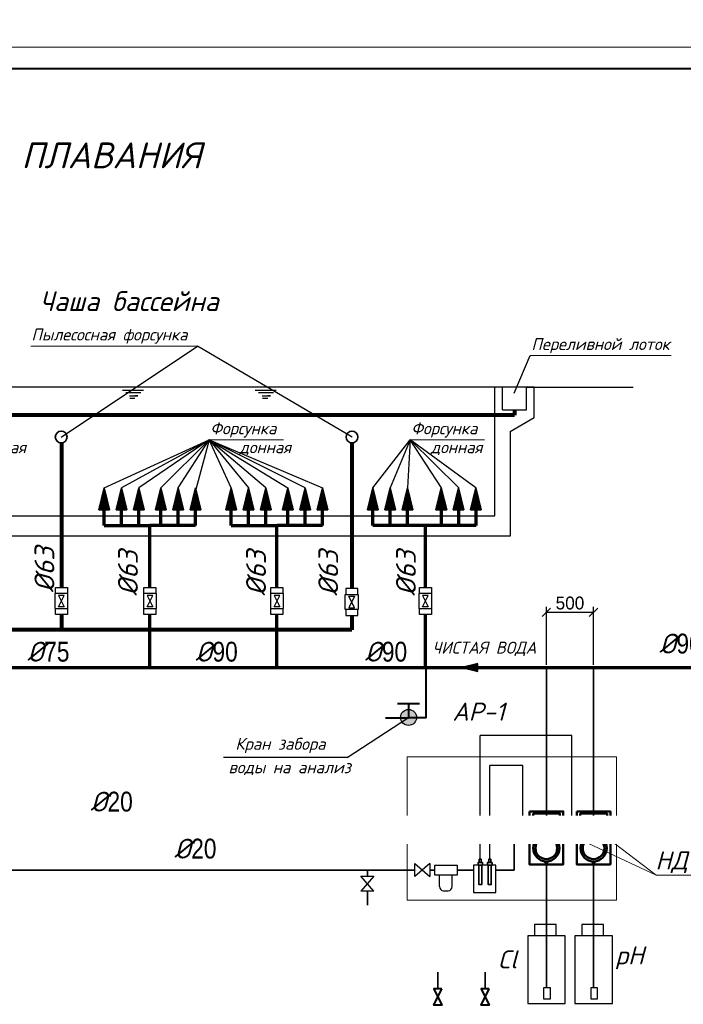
# Model space of a CAD drawing. Extents: x 4114239 to 5838486, y 780458 to 1383318.
# Tile 155 of 231: x 4346414 to 4361915, y 1273799 to 1296787. Entities that reach past the tile are written whole.
import ezdxf
from ezdxf import colors
from ezdxf.entities.mleader import LeaderData, LeaderLine
from ezdxf.enums import TextEntityAlignment as Align
from ezdxf.math import Vec2, Vec3

# ---------------------------------------------------------------- set-up
doc = ezdxf.new("R2010")
doc.units = 0
doc.header["$MEASUREMENT"] = 0
for name, color, linetype, lineweight in [('-N1-B1-', 5, 'Continuous', 50), ('1', 7, 'Continuous', 50), ('1-CEVI2', 6, 'Continuous', 20), ('BRAVARIJA', 5, 'Continuous', 35), ('RURY-GRUBE', 7, 'Continuous', 25), ('линия40', 7, 'Continuous', 5), ('облицовки', 10, 'Continuous', 40), ('Основные', 160, 'Continuous', 40)]:
    doc.layers.add(name, color=color, linetype=linetype, lineweight=lineweight)
for name, color, linetype in [('6', 104, 'Continuous'), ('URZADZENIA', 7, 'Continuous'), ('ZAW', 7, 'Continuous'), ('Номера_оси', 7, 'Continuous'), ('рамка', 206, 'Continuous'), ('Слой2', 1, 'Continuous')]:
    doc.layers.add(name, color=color, linetype=linetype)
doc.layers.add('Отметки', color=7, linetype='Continuous', lineweight=0, true_color=0x221726)
doc.styles.add('ISOCPEUR_1.00', font='isocpeui.ttf')
doc.styles.add('ГОСТ 250', font='isocpeui.ttf', dxfattribs={"height": 300})

# ---------------------------------------------------------------- blocks, each defined once
blk = doc.blocks.new('_Oblique')
at = {"color": 0, "linetype": 'ByBlock', "lineweight": -2}
blk.add_line((-0.5, -0.5), (0.5, 0.5), dxfattribs=at)
blk = doc.blocks.new('_None')

msp = doc.modelspace()

# ---------------------------------------------------------------- hatches: boundary and pattern name
at = {"ltscale": 100}
h = msp.add_hatch(color=256, dxfattribs=at)
edge = h.paths.add_edge_path()
edge.add_arc((4355496.7873, 1280496.3657), 187.2424, 0, 360)
at = {"layer": 'BRAVARIJA'}
h = msp.add_hatch(dxfattribs=at)
h.set_pattern_fill('ANSI31', color=256, scale=50.083689, style=0)
h.set_pattern_definition([(225, (4219625.2966, 1287621.069), (4.42681456, -4.42681456), [])])
h.paths.add_polyline_path([(4348390.4223, 1285855.2074), (4348265.5168, 1285343.7753), (4348515.3278, 1285343.7753)])
h = msp.add_hatch(dxfattribs=at)
h.set_pattern_fill('ANSI31', color=256, scale=50.083689, style=0)
h.set_pattern_definition([(225, (4220030.0406, 1287621.069), (4.42681456, -4.42681456), [])])
h.paths.add_polyline_path([(4348795.1663, 1285855.2074), (4348670.2607, 1285343.7753), (4348920.0718, 1285343.7753)])
h = msp.add_hatch(dxfattribs=at)
h.set_pattern_fill('ANSI31', color=256, scale=50.083689, style=0)
h.set_pattern_definition([(225, (4220434.7846, 1287621.069), (4.42681456, -4.42681456), [])])
h.paths.add_polyline_path([(4349199.9102, 1285855.2074), (4349075.0047, 1285343.7753), (4349324.8158, 1285343.7753)])
h = msp.add_hatch(dxfattribs=at)
h.set_pattern_fill('ANSI31', color=256, scale=50.083689, style=0)
h.set_pattern_definition([(315, (4478476.6014, 1287621.069), (-4.42681456, -4.42681456), [])])
h.paths.add_polyline_path([(4349711.4757, 1285855.2074), (4349836.3813, 1285343.7753), (4349586.5702, 1285343.7753)])
h = msp.add_hatch(dxfattribs=at)
h.set_pattern_fill('ANSI31', color=256, scale=50.083689, style=0)
h.set_pattern_definition([(315, (4478881.3454, 1287621.069), (-4.42681456, -4.42681456), [])])
h.paths.add_polyline_path([(4350116.2197, 1285855.2074), (4350241.1252, 1285343.7753), (4349991.3142, 1285343.7753)])
h = msp.add_hatch(dxfattribs=at)
h.set_pattern_fill('ANSI31', color=256, scale=50.083689, style=0)
h.set_pattern_definition([(315, (4479286.0894, 1287621.069), (-4.42681456, -4.42681456), [])])
h.paths.add_polyline_path([(4350520.9637, 1285855.2074), (4350645.8692, 1285343.7753), (4350396.0582, 1285343.7753)])
h = msp.add_hatch(dxfattribs=at)
h.set_pattern_fill('ANSI31', color=256, scale=50.083689, style=0)
h.set_pattern_definition([(225, (4222591.1555, 1287621.069), (4.42681456, -4.42681456), [])])
h.paths.add_polyline_path([(4351356.2812, 1285855.2074), (4351231.3757, 1285343.7753), (4351481.1867, 1285343.7753)])
h = msp.add_hatch(dxfattribs=at)
h.set_pattern_fill('ANSI31', color=256, scale=50.083689, style=0)
h.set_pattern_definition([(225, (4222995.8995, 1287621.069), (4.42681456, -4.42681456), [])])
h.paths.add_polyline_path([(4351761.0252, 1285855.2074), (4351636.1196, 1285343.7753), (4351885.9307, 1285343.7753)])
h = msp.add_hatch(dxfattribs=at)
h.set_pattern_fill('ANSI31', color=256, scale=50.083689, style=0)
h.set_pattern_definition([(225, (4223400.6434, 1287621.069), (4.42681456, -4.42681456), [])])
h.paths.add_polyline_path([(4352165.7691, 1285855.2074), (4352040.8636, 1285343.7753), (4352290.6747, 1285343.7753)])
h = msp.add_hatch(dxfattribs=at)
h.set_pattern_fill('ANSI31', color=256, scale=50.083689, style=0)
h.set_pattern_definition([(315, (4481442.46, 1287621.069), (-4.42681456, -4.42681456), [])])
h.paths.add_polyline_path([(4352677.3346, 1285855.2074), (4352802.2401, 1285343.7753), (4352552.4291, 1285343.7753)])
h = msp.add_hatch(dxfattribs=at)
h.set_pattern_fill('ANSI31', color=256, scale=50.083689, style=0)
h.set_pattern_definition([(315, (4481847.204, 1287621.069), (-4.42681456, -4.42681456), [])])
h.paths.add_polyline_path([(4353082.0786, 1285855.2074), (4353206.9841, 1285343.7753), (4352957.1731, 1285343.7753)])
h = msp.add_hatch(dxfattribs=at)
h.set_pattern_fill('ANSI31', color=256, scale=50.083689, style=0)
h.set_pattern_definition([(315, (4482251.948, 1287621.069), (-4.42681456, -4.42681456), [])])
h.paths.add_polyline_path([(4353486.8226, 1285855.2074), (4353611.7281, 1285343.7753), (4353361.917, 1285343.7753)])
h = msp.add_hatch(dxfattribs=at)
h.set_pattern_fill('ANSI31', color=256, scale=50.083689, style=0)
h.set_pattern_definition([(315, (4483427.9924, 1287621.069), (-4.42681456, -4.42681456), [])])
h.paths.add_polyline_path([(4354662.8668, 1285855.2074), (4354787.7723, 1285343.7753), (4354537.9612, 1285343.7753)])
h = msp.add_hatch(dxfattribs=at)
h.set_pattern_fill('ANSI31', color=256, scale=50.083689, style=0)
h.set_pattern_definition([(315, (4483832.7364, 1287621.069), (-4.42681456, -4.42681456), [])])
h.paths.add_polyline_path([(4355067.6107, 1285855.2074), (4355192.5163, 1285343.7753), (4354942.7052, 1285343.7753)])
h = msp.add_hatch(dxfattribs=at)
h.set_pattern_fill('ANSI31', color=256, scale=50.083689, style=0)
h.set_pattern_definition([(315, (4484237.4804, 1287621.069), (-4.42681456, -4.42681456), [])])
h.paths.add_polyline_path([(4355472.3547, 1285855.2074), (4355597.2602, 1285343.7753), (4355347.4492, 1285343.7753)])
h = msp.add_hatch(dxfattribs=at)
h.set_pattern_fill('ANSI31', color=256, scale=50.083689, style=0)
h.set_pattern_definition([(315, (4485027.9924, 1287621.069), (-4.42681456, -4.42681456), [])])
h.paths.add_polyline_path([(4356262.8668, 1285855.2074), (4356387.7723, 1285343.7753), (4356137.9612, 1285343.7753)])
h = msp.add_hatch(dxfattribs=at)
h.set_pattern_fill('ANSI31', color=256, scale=50.083689, style=0)
h.set_pattern_definition([(315, (4485432.7364, 1287621.069), (-4.42681456, -4.42681456), [])])
h.paths.add_polyline_path([(4356667.6107, 1285855.2074), (4356792.5163, 1285343.7753), (4356542.7052, 1285343.7753)])
h = msp.add_hatch(dxfattribs=at)
h.set_pattern_fill('ANSI31', color=256, scale=50.083689, style=0)
h.set_pattern_definition([(315, (4485837.4804, 1287621.069), (-4.42681456, -4.42681456), [])])
h.paths.add_polyline_path([(4357072.3547, 1285855.2074), (4357197.2602, 1285343.7753), (4356947.4492, 1285343.7753)])
h = msp.add_hatch(dxfattribs=at)
h.set_pattern_fill('ANSI31', color=256, scale=37.632151, angle=450, style=0)
h.set_pattern_definition([(45, (4355404.2817, 1378412.516), (3.32624368, -3.32624368), [])])
h.paths.add_polyline_path([(4356731.1244, 1281660.2847), (4357115.407, 1281754.1369), (4357115.407, 1281566.4325)])

# ---------------------------------------------------------------- linework, layer by layer
for p, q in [((4347383.8305, 1287043.6593), (4350567.3163, 1289162.0746)), ((4354176.8901, 1287043.7346), (4350567.3163, 1289162.0746)), ((4348390.4223, 1285855.2074), (4350839.949, 1286976.5935)), ((4350839.949, 1286976.5935), (4348795.1663, 1285855.2074)), ((4350839.949, 1286976.5935), (4349199.9102, 1285855.2074)), ((4349711.4757, 1285855.2074), (4350839.949, 1286976.5935)), ((4350116.2197, 1285855.2074), (4350839.949, 1286976.5935)), ((4350839.949, 1286976.5935), (4350529.63, 1285819.7228)), ((4351356.2812, 1285855.2074), (4350842.4003, 1286977.7157)), ((4350842.4003, 1286977.7157), (4351761.0252, 1285855.2074)), ((4352165.7691, 1285855.2074), (4350843.3186, 1286976.5935)), ((4350843.3186, 1286976.5935), (4352677.3346, 1285855.2074)), ((4353082.0786, 1285855.2074), (4350843.3186, 1286976.5935)), ((4350843.3186, 1286976.5935), (4353486.8226, 1285855.2074)), ((4354662.8668, 1285855.2074), (4355535.1947, 1286976.5935)), ((4355535.1947, 1286976.5935), (4355067.6107, 1285855.2074)), ((4355535.1947, 1286976.5935), (4355472.3547, 1285855.2074)), ((4357070.9282, 1285855.2074), (4355535.1947, 1286976.5935)), ((4355535.1947, 1286976.5935), (4356667.9537, 1285855.2074)), ((4356264.9791, 1285855.2074), (4355535.1947, 1286976.5935)), ((4354063.2772, 1279559.4424), (4351171.7812, 1279559.4424))]:
    msp.add_line(p, q)
at = {"ltscale": 100}
for p, q in [((4357962.9438, 1288065.1355), (4358341.1277, 1288945.1355)), ((4358250.0031, 1288207.9974), (4360746.9451, 1288207.9974)), ((4358715.7678, 1281722.7847), (4358715.7678, 1283076.1361)), ((4359819.3798, 1281722.7847), (4359819.3798, 1283076.1361)), ((4358715.7678, 1282951.1361), (4359819.3798, 1282951.1361)), ((4354063.2772, 1279559.4424), (4355496.7873, 1280496.3657))]:
    msp.add_line(p, q, dxfattribs=at)
at = {"lineweight": 25}
for p, q in [((4358716.1178, 1280605.128), (4358715.7678, 1280604.778)), ((4359819.7298, 1280040.6508), (4359819.3798, 1280040.3008))]:
    msp.add_line(p, q, dxfattribs=at)
msp.add_lwpolyline([(4357514.6346, 1288207.9974), (4341689.5842, 1288207.9974), (4341689.5842, 1285205.5441), (4357514.6346, 1285205.5441)], close=True)
at = {"ltscale": 10}
for points in [[(4347248.6704, 1283527.6089), (4347528.088, 1283527.6089), (4347528.088, 1283387.9001), (4347248.6704, 1283387.9001)], [(4349315.9842, 1283527.6089), (4349595.4018, 1283527.6089), (4349595.4018, 1283387.9001), (4349315.9842, 1283387.9001)], [(4352281.8431, 1283527.6089), (4352561.2607, 1283527.6089), (4352561.2607, 1283387.9001), (4352281.8431, 1283387.9001)], [(4354310.6115, 1283505.3475), (4354031.1939, 1283505.3475), (4354031.1939, 1283365.6387), (4354310.6115, 1283365.6387)], [(4355752.5061, 1283527.6089), (4356031.9237, 1283527.6089), (4356031.9237, 1283387.9001), (4355752.5061, 1283387.9001)], [(4347237.028, 1283038.6281), (4347539.7304, 1283038.6281), (4347539.7304, 1283387.9001), (4347237.028, 1283387.9001)], [(4347454.9072, 1283346.3201), (4347321.8512, 1283346.3201), (4347454.9072, 1283080.2081), (4347321.8512, 1283080.2081)], [(4349304.3418, 1283038.6281), (4349607.0442, 1283038.6281), (4349607.0442, 1283387.9001), (4349304.3418, 1283387.9001)], [(4349522.221, 1283346.3201), (4349389.165, 1283346.3201), (4349522.221, 1283080.2081), (4349389.165, 1283080.2081)], [(4352270.2007, 1283038.6281), (4352572.9031, 1283038.6281), (4352572.9031, 1283387.9001), (4352270.2007, 1283387.9001)], [(4352488.0799, 1283346.3201), (4352355.0239, 1283346.3201), (4352488.0799, 1283080.2081), (4352355.0239, 1283080.2081)], [(4354322.2539, 1283016.3667), (4354019.5515, 1283016.3667), (4354019.5515, 1283365.6387), (4354322.2539, 1283365.6387)], [(4354104.3747, 1283324.0587), (4354237.4307, 1283324.0587), (4354104.3747, 1283057.9467), (4354237.4307, 1283057.9467)], [(4355740.8637, 1283038.6281), (4356043.5661, 1283038.6281), (4356043.5661, 1283387.9001), (4355740.8637, 1283387.9001)], [(4355958.7429, 1283346.3201), (4355825.6869, 1283346.3201), (4355958.7429, 1283080.2081), (4355825.6869, 1283080.2081)], [(4347248.6704, 1283038.6281), (4347528.088, 1283038.6281), (4347528.088, 1282898.9193), (4347248.6704, 1282898.9193)], [(4349315.9842, 1283038.6281), (4349595.4018, 1283038.6281), (4349595.4018, 1282898.9193), (4349315.9842, 1282898.9193)], [(4352281.8431, 1283038.6281), (4352561.2607, 1283038.6281), (4352561.2607, 1282898.9193), (4352281.8431, 1282898.9193)], [(4354310.6115, 1283016.3667), (4354031.1939, 1283016.3667), (4354031.1939, 1282876.6579), (4354310.6115, 1282876.6579)], [(4355752.5061, 1283038.6281), (4356031.9237, 1283038.6281), (4356031.9237, 1282898.9193), (4355752.5061, 1282898.9193)]]:
    msp.add_lwpolyline(points, close=True, dxfattribs=at)
at = {"ltscale": 100}
msp.add_lwpolyline([(4357534.8373, 1277049.1957), (4357011.9031, 1277049.1957), (4357011.9031, 1276410.328), (4357534.8373, 1276410.328)], close=True, dxfattribs=at)
at = {"lineweight": 35, "ltscale": 100}
for points in [[(4357120.2421, 1277049.1957), (4357226.2421, 1277049.1957), (4357226.2421, 1277107.6361), (4357120.2421, 1277107.6361)], [(4357139.4921, 1277049.1957), (4357206.9921, 1277049.1957), (4357206.9921, 1276592.1361), (4357139.4921, 1276592.1361)], [(4357196.9921, 1277107.6361), (4357149.4921, 1277107.6361), (4357149.4921, 1277183.6361), (4357196.9921, 1277183.6361)], [(4357341.4311, 1277049.1957), (4357447.4311, 1277049.1957), (4357447.4311, 1277107.6361), (4357341.4311, 1277107.6361)], [(4357360.6811, 1277049.1957), (4357428.1811, 1277049.1957), (4357428.1811, 1276592.1361), (4357360.6811, 1276592.1361)], [(4357418.1811, 1277107.6361), (4357370.6811, 1277107.6361), (4357370.6811, 1277183.6361), (4357418.1811, 1277183.6361)]]:
    msp.add_lwpolyline(points, close=True, dxfattribs=at)
at = {"lineweight": 40}
for points in [[(4356274.3051, 1274159.0068), (4356084.2251, 1274159.0068), (4356274.3051, 1273778.8468), (4356084.2251, 1273778.8468)], [(4357380.0252, 1274159.0068), (4357189.9452, 1274159.0068), (4357380.0252, 1273778.8468), (4357189.9452, 1273778.8468)]]:
    msp.add_lwpolyline(points, close=True, dxfattribs=at)
at = {"ltscale": 100}
msp.add_circle((4355496.7873, 1280496.3657), 187.2424, dxfattribs=at)
at = {"layer": '1', "linetype": 'ByBlock', "lineweight": 5, "ltscale": 100}
for p, q in [((4361279.2324, 1276816.7917), (4358602.5184, 1278069.7766)), ((4359648.1299, 1278058.4805), (4361279.2324, 1276816.7917)), ((4361275.0808, 1276811.3418), (4363004.58, 1276811.3418))]:
    msp.add_line(p, q, dxfattribs=at)
at = {"layer": '1', "ltscale": 100}
for points in [[(4358321.9819, 1278300.8073), (4359109.5538, 1278300.8073), (4359109.5538, 1277063.2659), (4358321.9819, 1277063.2659)], [(4358404.8864, 1278249.8631), (4359031.8311, 1278249.8631), (4359031.8311, 1277939.1827), (4358404.8864, 1277939.1827)], [(4359425.5939, 1278300.8073), (4360213.1658, 1278300.8073), (4360213.1658, 1277063.2659), (4359425.5939, 1277063.2659)], [(4359508.4984, 1278249.8631), (4360135.443, 1278249.8631), (4360135.443, 1277939.1827), (4359508.4984, 1277939.1827)], [(4358321.9819, 1277063.2659), (4359109.5538, 1277063.2659), (4359109.5538, 1277828.4255), (4358321.9819, 1277828.4255)], [(4358690.9694, 1277746.9589), (4358740.5663, 1277746.9589), (4358740.5663, 1277775.1954), (4358690.9694, 1277775.1954)], [(4359425.5939, 1277063.2659), (4360213.1658, 1277063.2659), (4360213.1658, 1277828.4255), (4359425.5939, 1277828.4255)], [(4359794.5814, 1277746.9589), (4359844.1783, 1277746.9589), (4359844.1783, 1277775.1954), (4359794.5814, 1277775.1954)], [(4358690.9694, 1277135.5596), (4358740.5663, 1277135.5596), (4358740.5663, 1277107.3231), (4358690.9694, 1277107.3231)], [(4359794.5814, 1277135.5596), (4359844.1783, 1277135.5596), (4359844.1783, 1277107.3231), (4359794.5814, 1277107.3231)]]:
    msp.add_lwpolyline(points, close=True, dxfattribs=at)
for centre, radius in [((4358715.7678, 1277441.2593), 305.6997), ((4359819.3798, 1277441.2593), 305.6997), ((4358715.7678, 1277441.2593), 253.7216), ((4358715.7678, 1277441.2593), 253.7216), ((4359819.3798, 1277441.2593), 253.7216), ((4359819.3798, 1277441.2593), 253.7216)]:
    msp.add_circle(centre, radius, dxfattribs=at)
at = {"layer": '1-CEVI2'}
msp.add_lwpolyline([(4355466.0525, 1276232.8935), (4360358.1485, 1276232.8935), (4360358.1485, 1279577.8762), (4355466.0525, 1279577.8762)], close=True, dxfattribs=at)
at = {"layer": '6', "ltscale": 7}
for p, q in [((4359314.5368, 1280075.6716), (4357173.2421, 1280075.6716)), ((4357173.2421, 1277183.6361), (4357173.2421, 1280075.6716)), ((4359314.5368, 1278088.3529), (4359314.5368, 1280075.6716)), ((4358164.903, 1279378.1094), (4357394.4311, 1279378.1094)), ((4357394.4311, 1277183.6361), (4357394.4311, 1279378.1094)), ((4358164.903, 1278089.9105), (4358164.903, 1279378.1094)), ((4358321.9819, 1278089.9105), (4358164.903, 1278089.9105)), ((4359425.5939, 1278088.3529), (4359314.5368, 1278088.3529))]:
    msp.add_line(p, q, dxfattribs=at)
at = {"layer": 'BRAVARIJA'}
for p, q in [((4348390.4223, 1285855.2074), (4348265.5168, 1285343.7753)), ((4348390.4223, 1285855.2074), (4348515.3278, 1285343.7753)), ((4348795.1663, 1285855.2074), (4348670.2607, 1285343.7753)), ((4348795.1663, 1285855.2074), (4348920.0718, 1285343.7753)), ((4349199.9102, 1285855.2074), (4349075.0047, 1285343.7753)), ((4349199.9102, 1285855.2074), (4349324.8158, 1285343.7753)), ((4349711.4757, 1285855.2074), (4349586.5702, 1285343.7753)), ((4349711.4757, 1285855.2074), (4349836.3813, 1285343.7753)), ((4350116.2197, 1285855.2074), (4349991.3142, 1285343.7753)), ((4350116.2197, 1285855.2074), (4350241.1252, 1285343.7753)), ((4350520.9637, 1285855.2074), (4350396.0582, 1285343.7753)), ((4350520.9637, 1285855.2074), (4350645.8692, 1285343.7753)), ((4351356.2812, 1285855.2074), (4351231.3757, 1285343.7753)), ((4351356.2812, 1285855.2074), (4351481.1867, 1285343.7753)), ((4351761.0252, 1285855.2074), (4351636.1196, 1285343.7753)), ((4351761.0252, 1285855.2074), (4351885.9307, 1285343.7753)), ((4352165.7691, 1285855.2074), (4352040.8636, 1285343.7753)), ((4352165.7691, 1285855.2074), (4352290.6747, 1285343.7753)), ((4352677.3346, 1285855.2074), (4352552.4291, 1285343.7753)), ((4352677.3346, 1285855.2074), (4352802.2401, 1285343.7753)), ((4353082.0786, 1285855.2074), (4352957.1731, 1285343.7753)), ((4353082.0786, 1285855.2074), (4353206.9841, 1285343.7753)), ((4353486.8226, 1285855.2074), (4353361.917, 1285343.7753)), ((4353486.8226, 1285855.2074), (4353611.7281, 1285343.7753)), ((4354662.8668, 1285855.2074), (4354537.9612, 1285343.7753)), ((4354662.8668, 1285855.2074), (4354787.7723, 1285343.7753)), ((4355067.6107, 1285855.2074), (4354942.7052, 1285343.7753)), ((4355067.6107, 1285855.2074), (4355192.5163, 1285343.7753)), ((4355472.3547, 1285855.2074), (4355347.4492, 1285343.7753)), ((4355472.3547, 1285855.2074), (4355597.2602, 1285343.7753)), ((4356262.8668, 1285855.2074), (4356137.9612, 1285343.7753)), ((4356262.8668, 1285855.2074), (4356387.7723, 1285343.7753)), ((4356667.6107, 1285855.2074), (4356542.7052, 1285343.7753)), ((4356667.6107, 1285855.2074), (4356792.5163, 1285343.7753)), ((4357072.3547, 1285855.2074), (4356947.4492, 1285343.7753)), ((4357072.3547, 1285855.2074), (4357197.2602, 1285343.7753)), ((4348515.3278, 1285343.7753), (4348265.5168, 1285343.7753)), ((4348920.0718, 1285343.7753), (4348670.2607, 1285343.7753)), ((4349324.8158, 1285343.7753), (4349075.0047, 1285343.7753)), ((4349586.5702, 1285343.7753), (4349836.3813, 1285343.7753)), ((4349991.3142, 1285343.7753), (4350241.1252, 1285343.7753)), ((4350396.0582, 1285343.7753), (4350645.8692, 1285343.7753)), ((4351481.1867, 1285343.7753), (4351231.3757, 1285343.7753)), ((4351885.9307, 1285343.7753), (4351636.1196, 1285343.7753)), ((4352290.6747, 1285343.7753), (4352040.8636, 1285343.7753)), ((4352552.4291, 1285343.7753), (4352802.2401, 1285343.7753)), ((4352957.1731, 1285343.7753), (4353206.9841, 1285343.7753)), ((4353361.917, 1285343.7753), (4353611.7281, 1285343.7753)), ((4354537.9612, 1285343.7753), (4354787.7723, 1285343.7753)), ((4354942.7052, 1285343.7753), (4355192.5163, 1285343.7753)), ((4355347.4492, 1285343.7753), (4355597.2602, 1285343.7753)), ((4356137.9612, 1285343.7753), (4356387.7723, 1285343.7753)), ((4356542.7052, 1285343.7753), (4356792.5163, 1285343.7753)), ((4356947.4492, 1285343.7753), (4357197.2602, 1285343.7753)), ((4356731.1244, 1281660.2847), (4357115.407, 1281754.1369)), ((4356731.1244, 1281660.2847), (4357115.407, 1281566.4325)), ((4358715.7678, 1277746.9589), (4358715.7678, 1281660.2847)), ((4359819.3798, 1277746.9589), (4359819.3798, 1281660.2847)), ((4358715.7678, 1274185.8206), (4358715.7678, 1277135.5596)), ((4359819.3798, 1274184.3202), (4359819.3798, 1277135.5596)), ((4356179.2651, 1274159.0068), (4356179.2651, 1274549.1176)), ((4357284.9852, 1274159.0068), (4357284.9852, 1274549.1176))]:
    msp.add_line(p, q, dxfattribs=at)
at = {"layer": 'BRAVARIJA', "lineweight": 70}
for p, q in [((4348389.2436, 1284974.2467), (4348389.2436, 1285608.9908)), ((4348793.9876, 1284974.2467), (4348793.9876, 1285608.9908)), ((4349198.7316, 1284974.2467), (4349198.7316, 1285608.9908)), ((4349712.6544, 1284974.2467), (4349712.6544, 1285608.9908)), ((4350117.3984, 1284974.2467), (4350117.3984, 1285608.9908)), ((4350522.1424, 1284974.2467), (4350522.1424, 1285608.9908)), ((4351355.1025, 1284974.2467), (4351355.1025, 1285608.9908)), ((4351759.8465, 1284974.2467), (4351759.8465, 1285608.9908)), ((4352164.5904, 1284974.2467), (4352164.5904, 1285608.9908)), ((4352678.5133, 1284974.2467), (4352678.5133, 1285608.9908)), ((4353083.2573, 1284974.2467), (4353083.2573, 1285608.9908)), ((4353488.0013, 1284974.2467), (4353488.0013, 1285608.9908)), ((4354664.0454, 1284974.2467), (4354664.0454, 1285608.9908)), ((4355068.7894, 1284974.2467), (4355068.7894, 1285608.9908)), ((4355473.5334, 1284974.2467), (4355473.5334, 1285608.9908)), ((4356264.0454, 1284974.2467), (4356264.0454, 1285608.9908)), ((4356668.7894, 1284974.2467), (4356668.7894, 1285608.9908)), ((4357073.5334, 1284974.2467), (4357073.5334, 1285608.9908)), ((4348389.2436, 1284974.2467), (4349455.693, 1284974.2467)), ((4349455.693, 1283527.6089), (4349455.693, 1284974.2467)), ((4350522.1424, 1284974.2467), (4349455.693, 1284974.2467)), ((4351355.1025, 1284974.2467), (4352421.5519, 1284974.2467)), ((4352421.5519, 1283527.6089), (4352421.5519, 1284974.2467)), ((4353488.0013, 1284974.2467), (4352421.5519, 1284974.2467)), ((4355473.5334, 1284974.2467), (4354664.0454, 1284974.2467)), ((4357073.5334, 1284974.2467), (4355473.5334, 1284974.2467)), ((4355892.2149, 1283527.6089), (4355892.2149, 1284974.2467)), ((4349455.693, 1281660.2847), (4349455.693, 1282898.9193)), ((4352421.5519, 1281660.2847), (4352421.5519, 1282898.9193)), ((4355892.2149, 1281660.2847), (4355892.2149, 1282898.9193)), ((4344912.6633, 1281660.2847), (4363713.3784, 1281660.2847))]:
    msp.add_line(p, q, dxfattribs=at)
at = {"layer": 'BRAVARIJA', "lineweight": 35}
for p, q in [((4355738.0295, 1278028.5337), (4341564.1811, 1278028.5337)), ((4356085.6379, 1278028.5337), (4357967.7123, 1278028.5337)), ((4356085.6379, 1278028.5337), (4356193.9501, 1278028.5337)), ((4357967.7123, 1278028.5337), (4357967.7123, 1276927.8001)), ((4355645.1027, 1276931.503), (4331138.6811, 1276931.503)), ((4354535.8337, 1276790.7048), (4354535.8337, 1276931.503)), ((4355992.7111, 1276931.503), (4356101.0233, 1276931.503)), ((4356638.4561, 1276927.8001), (4357011.9031, 1276927.8001)), ((4357534.8373, 1276927.8001), (4357967.7123, 1276927.8001)), ((4354535.8337, 1276443.0964), (4354535.8337, 1276115.1361)), ((4354535.8337, 1276443.0964), (4354535.8337, 1276334.7842))]:
    msp.add_line(p, q, dxfattribs=at)
at = {"layer": 'BRAVARIJA'}
for centre in [(4347383.8305, 1287043.6593), (4354176.8901, 1287043.7346)]:
    msp.add_circle(centre, 137.4181, dxfattribs=at)
at = {"layer": 'RURY-GRUBE'}
for p, q in [((4355780.5613, 1278028.5337), (4355780.5613, 1278028.5337)), ((4355687.6345, 1276931.503), (4355687.6345, 1276931.503)), ((4354535.8337, 1276748.1731), (4354535.8337, 1276748.1731))]:
    msp.add_line(p, q, dxfattribs=at)
at = {"layer": 'URZADZENIA'}
for p, q in [((4347394.7659, 1288207.9974), (4340745.8795, 1288207.9974)), ((4348815.0811, 1288135.4012), (4349305.5888, 1288135.4012)), ((4349242.4542, 1288073.9286), (4348892.7853, 1288073.9286)), ((4351916.6351, 1288135.4012), (4352407.1428, 1288135.4012)), ((4352344.0081, 1288073.9286), (4351994.3393, 1288073.9286)), ((4348980.2025, 1288006.8675), (4349174.463, 1288006.8675)), ((4349106.4718, 1287945.3949), (4348985.059, 1287945.3949)), ((4349174.463, 1288006.8675), (4349106.4718, 1288006.8675)), ((4352081.7565, 1288006.8675), (4352276.017, 1288006.8675)), ((4352208.0258, 1287945.3949), (4352086.613, 1287945.3949)), ((4352276.017, 1288006.8675), (4352208.0258, 1288006.8675)), ((4357871.0759, 1284728.1808), (4341272.9118, 1284728.1808))]:
    msp.add_line(p, q, dxfattribs=at)
for points in [[(4357871.0759, 1287175.571), (4358428.2237, 1287501.01), (4358428.2237, 1288207.9974), (4347394.7659, 1288207.9974)], [(4357692.8552, 1287679.2306), (4358250.0031, 1287679.2306), (4358250.0031, 1288207.9974)], [(4357692.8552, 1287679.2306), (4357692.8552, 1288207.9974)], [(4357871.0759, 1287175.571), (4357871.0759, 1284728.1808)]]:
    msp.add_lwpolyline(points, dxfattribs=at)
at = {"layer": 'ZAW'}
for p, q in [((4355738.0295, 1278181.072), (4356085.6379, 1277875.9954)), ((4356085.6379, 1278181.072), (4355738.0295, 1277875.9954)), ((4355738.0295, 1277875.9954), (4355738.0295, 1278181.072)), ((4356085.6379, 1278181.072), (4356085.6379, 1277875.9954)), ((4355645.1027, 1277084.0413), (4355992.7111, 1276778.9647)), ((4355992.7111, 1277084.0413), (4355645.1027, 1276778.9647)), ((4355645.1027, 1276778.9647), (4355645.1027, 1277084.0413)), ((4355992.7111, 1277084.0413), (4355992.7111, 1276778.9647)), ((4356101.0233, 1277042.5214), (4356101.0233, 1276820.4846)), ((4356638.4561, 1277042.5214), (4356101.0233, 1277042.5214)), ((4356638.4561, 1276820.4846), (4356638.4561, 1277042.5214)), ((4354688.3721, 1276790.7048), (4354383.2954, 1276443.0964)), ((4354688.3721, 1276443.0964), (4354383.2954, 1276790.7048)), ((4354383.2954, 1276790.7048), (4354688.3721, 1276790.7048)), ((4356101.0233, 1276820.4846), (4356638.4561, 1276820.4846)), ((4356220.1444, 1276545.544), (4356220.1444, 1276820.0842)), ((4356515.3171, 1276545.544), (4356515.3171, 1276820.0842)), ((4354688.3721, 1276443.0964), (4354383.2954, 1276443.0964)), ((4356314.2969, 1276451.3915), (4356421.1645, 1276451.3915))]:
    msp.add_line(p, q, dxfattribs=at)
for centre, start, end in [((4356314.2969, 1276545.544), 180, 270), ((4356421.1645, 1276545.544), 270, 0)]:
    msp.add_arc(centre, 94.1526, start, end, dxfattribs=at)
at = {"layer": 'линия40', "ltscale": 3}
for p, q in [((4308800.1811, 1296145.1361), (4368200.1811, 1296145.1361)), ((4310800.1811, 1295645.1361), (4367650.1811, 1295645.1361)), ((4310850.1811, 1295645.1361), (4367700.1811, 1295645.1361))]:
    msp.add_line(p, q, dxfattribs=at)
at = {"layer": 'линия40', "ltscale": 3, "const_width": 50}
msp.add_lwpolyline([(4367700.1811, 1254645.1361), (4310800.1811, 1254645.1361), (4310800.1811, 1295645.1361), (4367700.1811, 1295645.1361)], close=True, dxfattribs=at)
at = {"layer": 'Номера_оси', "color": 7}
for points in [[(4358948.8274, 1275397.4745), (4358948.8274, 1275661.976), (4358442.0884, 1275661.976), (4358442.0884, 1275397.4745)], [(4360052.4394, 1275395.9741), (4360052.4394, 1275660.4756), (4359545.7004, 1275660.4756), (4359545.7004, 1275395.9741)]]:
    msp.add_lwpolyline(points, dxfattribs=at)
for points in [[(4358281.2535, 1273820.0183), (4359155.6169, 1273820.0183), (4359155.6169, 1275397.4745), (4358281.2535, 1275397.4745)], [(4359384.8655, 1273818.5179), (4360259.2289, 1273818.5179), (4360259.2289, 1275395.9741), (4359384.8655, 1275395.9741)], [(4358650.6831, 1273929.0229), (4358809.406, 1273929.0229), (4358809.406, 1274185.8206), (4358650.6831, 1274185.8206)], [(4359754.2951, 1273927.5226), (4359913.018, 1273927.5226), (4359913.018, 1274184.3202), (4359754.2951, 1274184.3202)]]:
    msp.add_lwpolyline(points, close=True, dxfattribs=at)
at = {"layer": 'облицовки'}
for p, q in [((4355912.6256, 1280484.024), (4355912.6256, 1281660.2847)), ((4354960.1265, 1280484.024), (4355499.6593, 1280484.024)), ((4355912.6256, 1280484.024), (4355499.6593, 1280484.024))]:
    msp.add_line(p, q, dxfattribs=at)
at = {"layer": 'Отметки'}
for p, q in [((4346671.6567, 1289162.0746), (4350567.3163, 1289162.0746)), ((4361629.5192, 1288945.1355), (4358341.1277, 1288945.1355)), ((4352577.3406, 1286976.5935), (4350839.949, 1286976.5935)), ((4357272.5863, 1286976.5935), (4355535.1947, 1286976.5935))]:
    msp.add_line(p, q, dxfattribs=at)
at = {"layer": 'рамка'}
msp.add_line((4310750.1811, 1295645.1361), (4367600.1811, 1295645.1361), dxfattribs=at)
at = {"layer": 'рамка', "lineweight": 40}
for p, q in [((4355237.5209, 1280821.3524), (4355756.0536, 1280821.3524)), ((4355496.7873, 1280821.3524), (4355496.7873, 1280496.3657))]:
    msp.add_line(p, q, dxfattribs=at)
at = {"layer": 'Слой2', "lineweight": 80}
for p, q in [((4357971.4291, 1287679.2306), (4357971.4291, 1287554.507)), ((4357971.4291, 1287554.507), (4338931.5644, 1287554.507)), ((4347388.3792, 1286906.3165), (4347388.3792, 1283527.6089)), ((4354170.9027, 1286906.3165), (4354170.9027, 1283505.3475)), ((4347388.3792, 1282898.9193), (4347388.3792, 1282541.3519)), ((4354170.9027, 1282876.6579), (4354170.9027, 1282541.3519)), ((4354170.9027, 1282541.3519), (4343941.3464, 1282541.3519))]:
    msp.add_line(p, q, dxfattribs=at)

# ---------------------------------------------------------------- block references
at = {"ltscale": 100, "xscale": 200, "yscale": 200, "zscale": 200, "rotation": 180}
msp.add_blockref('_Oblique', (4358715.7678, 1282951.1361), dxfattribs=at)
at = {"ltscale": 100, "xscale": 200, "yscale": 200, "zscale": 200}
msp.add_blockref('_Oblique', (4359819.3798, 1282951.1361), dxfattribs=at)

# ---------------------------------------------------------------- texts
at = {"style": 'ГОСТ 250'}
for s, p in [('Сl', (4357589.0662, 1274637.612)), ('рН', (4360328.259, 1274731.6527))]:
    msp.add_text(s, height=421.6212, dxfattribs=at).set_placement(p)
at = {"ltscale": 100, "insert": (4359267.5738, 1283166.2316), "char_height": 300, "attachment_point": 5}
msp.add_mtext('500', dxfattribs=at)
at = {"layer": 'Основные', "color": 0, "style": 'ГОСТ 250'}
msp.add_text('СХЕМА  ВОДОПОДГОТОВКИ  БАССЕЙНА  ДЛЯ  ПЛАВАНИЯ ', height=602.316, dxfattribs=at).set_placement((4339841.1473, 1293318.7365), align=Align.CENTER)
for s, height, p in [('Чаша бассейна', 463.32, (4346874.7181, 1289983.8131)), ('Переливной лоток', 277.992, (4358366.2857, 1289075.0974)), ('Форсунка ', 277.992, (4344673.844, 1287106.5554)), ('Форсунка ', 277.992, (4350865.107, 1287106.5554)), ('Форсунка ', 277.992, (4355560.3527, 1287106.5554)), ('донная', 277.992, (4345355.3494, 1286665.3033)), ('донная', 277.992, (4351546.6124, 1286665.3033)), ('донная', 277.992, (4356015.0849, 1286665.3033)), ('ЧИСТАЯ ВОДА', 277.992, (4356056.0955, 1281986.6518)), ('АР-1', 421.6212, (4356522.5928, 1280421.1691)), ('Кран забора  ', 277.992, (4351450.2356, 1279740.8386)), ('  воды на анализ', 277.992, (4350937.1122, 1279192.7741)), ('НД-1,2', 421.6212, (4361262.4617, 1276946.6276))]:
    msp.add_text(s, height=height, dxfattribs=at).set_placement(p)
msp.add_text('Пылесосная форсунка', height=277.992, dxfattribs=at).set_placement((4346687.1363, 1289436.5482), align=Align.MIDDLE_LEFT)
for p in [(4347223.966, 1283414.6677), (4349174.4789, 1283332.4464), (4352166.7665, 1283332.4464), (4353852.8843, 1283332.4464), (4355667.7875, 1283332.4464)]:
    msp.add_text('%%C63', height=463.32, rotation=90, dxfattribs=at).set_placement(p)
at = {"layer": 'Основные', "color": 0, "insert": (4311639.514, 1322203.1881), "char_height": 351, "width": 18425.165916, "attachment_point": 1, "style": 'ГОСТ 250'}
msp.add_mtext('\\pi1037; Гипохлорит получают, пропуская газообразный хлор через раствор гидроксида натрия в строго контролируемых условиях. Для повышения стабильности препарата при хранении часть не прореагировавшей щелочи оставляют в дезинфицирующем средстве, поэтому получаемый раствор препарата характеризуется очень высоком значением pH - около 12.\\PДаже при соблюдении благоприятных условий хранения (в темном месте при пониженной температуре) гипохлорит медленно разлагается, теряя часть хлора и образуя кислород. Однако значение pH при этом остается высоким.  В летние месяцы рекомендуется хранить раствор гипохлорита натрия в темном контейнере не дольше одного месяца при максимально низкой температуре.\\P{\\LНикогда не добавляйте кислоту непосредственно к раствору гипохлорита, так как это приведет к образованию ядовитого газообразного хлора.\\P\\pi0;ВНИМАНИЕ: ВСЕГДА вносите химический агент в воду. НИКОГДА не добавляйте воду к химическим агентам во избежание несчастных случаев.\\P}   Необходимая для коррекции pH кислота должна подаваться в бассейн постепенно. В случае использования хлористоводородной (соляной) кислоты ее необходимо разбавить перед добавлением в бассейн.  Это можно сделать, например, в ведре или канистре, добавив к воде из бассейна соляную кислоту (конкретные концентрации, объемы и дозировки должны присутствовать в инструкции по применению, предоставляемой производителем).\\P\\pi1037;При применении сухого препарата для понижения pH (гидросульфата натрия) его необходимо предварительно растворить в воде. Вне зависимости от того, какой препарат вы используете (жидкий или твердый), старайтесь как можно более равномерно распределять в бассейне приготовленный раствор понижающего pH реагента. \\PГипохлорит кальция  является более стабильным аналогом гипохлорита натрия. Коммерчески доступны препараты в форме гранул или таблеток с содержанием доступного хлора вплоть до 65%, что выше, чем в случае гипохлорита натрия.\\PГипохлорит кальция растворяют в воде и подают в циркуляционную систему автоматически.  Постоянное использование гипохлорита приводит к увеличению уровня кальция в воде. Это является безусловным достоинством препарата в регионах с мягкой водой. В таких условиях в бассейнах часто наблюдается «растворение» цемента между керамическими плитками из-за того, что вода испытывает «нехватку кальция», и ей требуются источники кальция для компенсации его уровня. В этом случае гипохлорит кальция выполняет сразу две функции: дезинфицирует воду и помогает устранить нехватку кальция.', dxfattribs=at)
at = {"layer": 'Основные', "color": 0, "char_height": 463.32, "attachment_point": 9, "style": 'ГОСТ 250'}
for s, insert in [('%%C{\\fArial Narrow|b0|i0|c204|p34;90}', (4362344.9772, 1281982.4879)), ('%%C{\\fArial Narrow|b0|i0|c204|p34;75}', (4347577.2419, 1281793.4098)), ('%%C{\\fArial Narrow|b0|i0|c204|p34;90}', (4351507.8055, 1281793.4098)), ('%%C{\\fArial Narrow|b0|i0|c204|p34;90}', (4355464.4772, 1281793.4098)), ('%%C{\\fArial Narrow|b0|i0|c204|p34;20}', (4349055.7012, 1278292.5605)), ('%%C{\\fArial Narrow|b0|i0|c204|p34;20}', (4351010.7253, 1277195.5298))]:
    msp.add_mtext(s, dxfattribs=dict(at, insert=insert))

# ---------------------------------------------------------------- next in the draw order: leaders
at = {"layer": '-N1-B1-', "color": 18, "true_color": 0x000000}
ml = msp.add_multileader_mtext('Standard', dxfattribs=at)
ml.set_content('Выпуск К1-1 \\P∅110 L=7500', color=(0, 0, 0), style='ISOCPEUR_1.00')
ml.set_leader_properties(color=256, linetype='ByLayer', lineweight=15)
ml.set_arrow_properties(name='NONE')
ml.build(insert=Vec2(0, 0))
ml.multileader.update_dxf_attribs({"text_left_attachment_type": 6, "text_right_attachment_type": 6, "dogleg_length": 0.1251, "arrow_head_size": 160000, "scale": 200})
ctx = ml.context
ctx.base_point, ctx.scale, ctx.char_height, ctx.arrow_head_size, ctx.landing_gap_size, ctx.plane_origin = Vec3(4486020.0947, 1277904.6785), 200, 250, 160000, 0, Vec3(4495883.8858, 1285306.7491)
ctx.left_attachment, ctx.right_attachment, ctx.text_align_type = 6, 6, 1
notes = []
notes.append((ctx, [(1, (1, 1, 0), (4485995.069, 1277904.6785), (1, 0), 25.0257, [(2, [(4485638.6414, 1277465.7645)], 0, [])])]))
ctx.mtext.insert, ctx.mtext.rotation, ctx.mtext.width, ctx.mtext.alignment, ctx.mtext.flow_direction = Vec3(4487000.6818, 1278204.6785), 6.2831853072, 3727.61398, 2, 5
ctx.mtext.has_bg_fill, ctx.mtext.bg_color, ctx.mtext.bg_scale_factor, ctx.mtext.bg_transparency, ctx.mtext.use_window_bg_color = 1, -1073741824, 1, 0, 1
for ctx, leaders in notes:
    for number, flags, end, landing, length, lines in leaders:
        leader = LeaderData()
        leader.index, (leader.has_last_leader_line, leader.has_dogleg_vector, leader.attachment_direction) = number, flags
        leader.last_leader_point, leader.dogleg_vector, leader.dogleg_length = Vec3(end), Vec3(landing), length
        for number, points, colour, breaks in lines:
            line = LeaderLine()
            line.index, line.vertices, line.color, line.breaks = number, Vec3.list(points), colors.encode_raw_color(colour), breaks
            leader.lines.append(line)
        ctx.leaders.append(leader)

doc.saveas('drawing.dxf')
